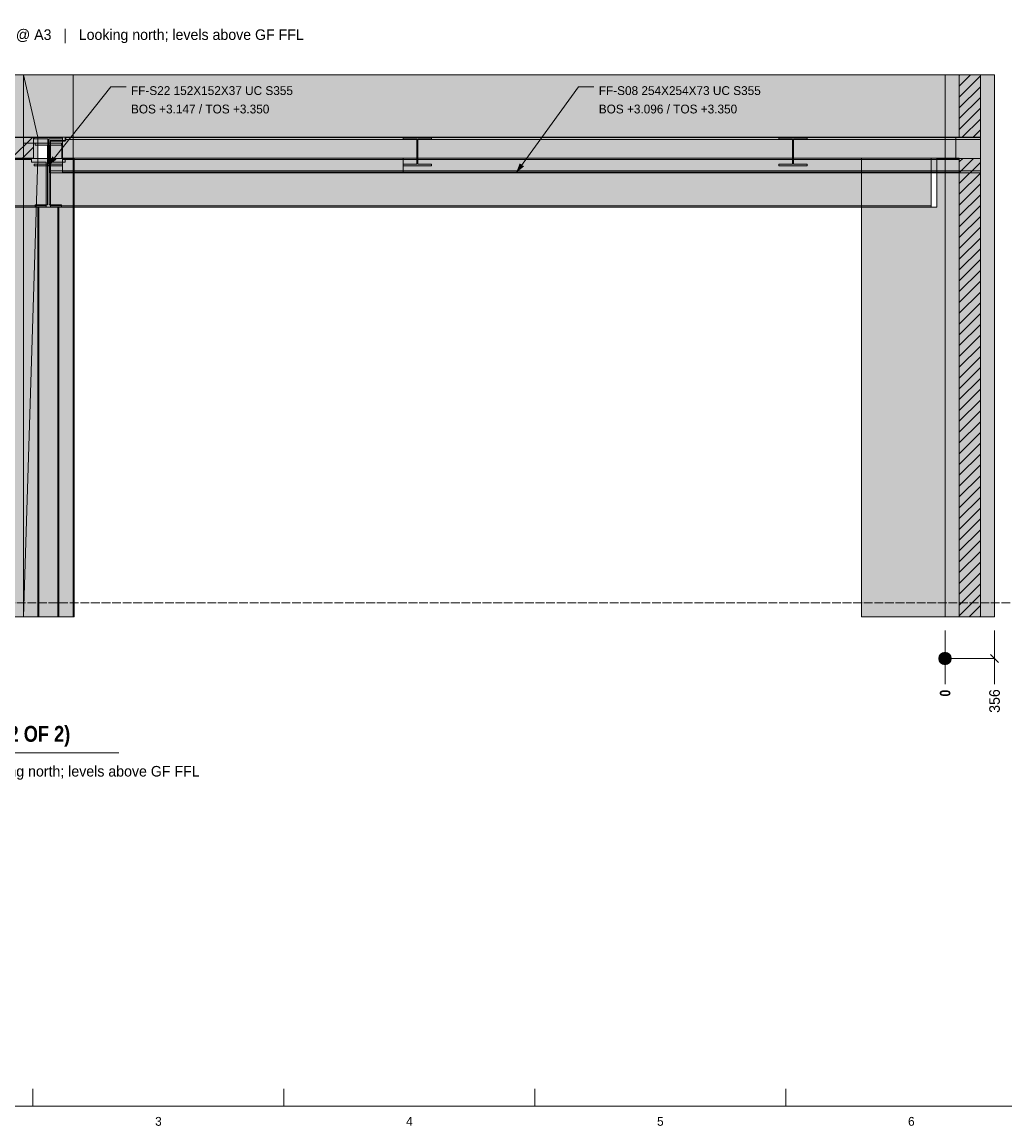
# Model space of a CAD drawing. Header units: millimetres. Extents: x 17 to 413, y 4 to 292.
# Tile 2 of 4: x 91 to 232, y 4 to 163. Entities that reach past the tile are written whole.
import ezdxf
from ezdxf.enums import TextEntityAlignment as Align

# ---------------------------------------------------------------- set-up
doc = ezdxf.new("R2010")
doc.units = ezdxf.units.MM
doc.linetypes.add('DASHED', pattern=[1.524, 1.27, -0.254])
for name, color, linetype in [('FILL-C_BDBDBF', 7, 'Continuous'), ('FILL-EPS', 7, 'Continuous'), ('FILL-INK', 7, 'Continuous'), ('FILL-LIGHT', 7, 'Continuous'), ('FILL-STEEL', 7, 'Continuous'), ('FILL-WHITE', 7, 'Continuous'), ('LINE-CORE', 7, 'Continuous'), ('LINE-INK', 7, 'Continuous'), ('LINE-STEEL-DASH', 7, 'DASHED'), ('LINE-STEEL_GREY', 7, 'Continuous'), ('TEXT-INK', 7, 'Continuous'), ('TEXT-STEEL_GREY', 7, 'Continuous')]:
    doc.layers.add(name, color=color, linetype=linetype)
doc.styles.add('OpenSansCondensed-Bold', font='OpenSansCondensed-Bold.ttf')

msp = doc.modelspace()

# ---------------------------------------------------------------- hatches: boundary and pattern name
at = {"layer": 'FILL-C_BDBDBF', "true_color": 0xbdbdbf}
h = msp.add_hatch(color=256, dxfattribs=at)
h.dxf.hatch_style = 1
h.paths.add_polyline_path([(228.63, 144.83), (228.63, 146.49), (225.85, 146.49), (225.58, 146.49), (225.58, 155.47), (227.41, 155.47), (228.63, 155.47), (228.63, 77.47), (226.81, 77.47), (225.58, 77.47), (225.58, 143.44), (226.33, 143.44), (228.63, 143.44)])
at = {"layer": 'FILL-EPS', "true_color": 0xccffff}
h = msp.add_hatch(color=256, dxfattribs=at)
h.dxf.hatch_style = 1
h.paths.add_polyline_path([(223.55, 150.56), (223.55, 155.47), (225.58, 155.47), (225.58, 146.49), (223.55, 146.49)])
h = msp.add_hatch(color=256, dxfattribs=at)
h.dxf.hatch_style = 1
h.paths.add_polyline_path([(230.66, 119.74), (230.66, 77.47), (228.63, 77.47), (228.63, 155.47), (230.66, 155.47)])
h = msp.add_hatch(color=256, dxfattribs=at)
h.dxf.hatch_style = 1
h.paths.add_polyline_path([(223.55, 113.53), (223.55, 143.44), (225.58, 143.44), (225.58, 77.47), (223.55, 77.47)])
at = {"layer": 'FILL-INK', "true_color": 0x1a1a1f}
h = msp.add_hatch(color=256, dxfattribs=at)
h.dxf.hatch_style = 1
h.paths.add_polyline_path([(94.46, 142.4), (95.04, 143.74), (95.63, 143.27)])
h = msp.add_hatch(color=256, dxfattribs=at)
h.dxf.hatch_style = 1
h.paths.add_polyline_path([(161.8, 141.39), (162.32, 142.74), (162.94, 142.29)])
at = {"layer": 'FILL-LIGHT', "true_color": 0xcccccf}
h = msp.add_hatch(color=256, dxfattribs=at)
h.dxf.hatch_style = 1
h.paths.add_polyline_path([(85.11, 146.47), (92.33, 146.47), (92.33, 143.9), (92.33, 143.47), (91.1, 143.47), (83.88, 143.47), (83.88, 146.03), (83.88, 146.47)])
at = {"layer": 'FILL-STEEL', "true_color": 0x0d2973}
h = msp.add_hatch(color=256, dxfattribs=at)
h.dxf.hatch_style = 1
h.paths.add_polyline_path([(92.43, 142.4), (92.43, 142.44), (92.43, 142.62), (94.1, 142.62), (94.39, 142.62), (94.39, 143.16), (94.39, 146.25), (92.72, 146.25), (92.43, 146.25), (92.43, 146.28), (92.43, 146.47), (95.9, 146.47), (96.5, 146.47), (96.5, 146.44), (96.5, 146.25), (94.82, 146.25), (94.54, 146.25), (94.54, 145.71), (94.54, 142.62), (96.21, 142.62), (96.5, 142.62), (96.5, 142.59), (96.5, 142.4), (93.03, 142.4)])
h = msp.add_hatch(color=256, dxfattribs=at)
h.dxf.hatch_style = 1
h.paths.add_polyline_path([(94.74, 141.67), (94.74, 141.67), (94.74, 145.86), (94.74, 146.01), (94.82, 146.01), (97, 146.01), (97, 146.03), (97, 146.18), (97, 146.18), (97, 146.47), (160.77, 146.47), (228.66, 146.47), (228.66, 146.32), (228.66, 146.18), (228.66, 146.18), (228.66, 141.83), (228.66, 141.67), (228.66, 141.67), (228.66, 141.39), (164.9, 141.39), (97, 141.39), (95.91, 141.39), (94.74, 141.39), (94.74, 141.53)])
at = {"layer": 'FILL-WHITE', "true_color": 0xffffff}
h = msp.add_hatch(color=256, dxfattribs=at)
h.dxf.hatch_style = 1
h.paths.add_polyline_path([(90.91, 155.47), (90.91, 155.47), (90.91, 77.47), (90.91, 77.47), (90.91, 77.47), (90.91, 77.47), (87.76, 77.47), (87.76, 143.48), (76.59, 143.48), (76.59, 155.47)])
h = msp.add_hatch(color=256, dxfattribs=at)
h.dxf.hatch_style = 1
h.paths.add_polyline_path([(90.91, 155.47), (90.91, 155.47), (90.91, 155.47), (90.91, 155.47), (90.91, 146.49), (76.59, 146.49), (76.59, 155.47)])
h = msp.add_hatch(color=256, dxfattribs=at)
h.dxf.hatch_style = 1
h.paths.add_polyline_path([(90.91, 155.47), (92.94, 146.49), (92.94, 143.44), (92.94, 143.44), (92.94, 143.44), (92.94, 143.41), (92.94, 143.41), (90.91, 77.47), (90.91, 155.47), (90.91, 155.5)])
h = msp.add_hatch(color=256, dxfattribs=at)
h.dxf.hatch_style = 1
h.paths.add_polyline_path([(90.91, 155.47), (98.02, 155.47), (98.03, 155.48), (98.03, 155.47), (98.03, 155.47), (98.03, 146.49), (98.02, 146.49), (96.48, 146.49), (96.48, 143.48), (96.4, 143.48), (96.4, 145.66), (92.94, 145.66), (90.91, 145.66)])
h = msp.add_hatch(color=256, dxfattribs=at)
h.dxf.hatch_style = 1
h.paths.add_polyline_path([(98.03, 155.47), (98.03, 155.47), (98.03, 143.48), (96.4, 143.48), (96.4, 145.66), (90.91, 145.66), (90.91, 155.47), (90.91, 155.47)])
h = msp.add_hatch(color=256, dxfattribs=at)
h.dxf.hatch_style = 1
h.paths.add_polyline_path([(98.02, 155.47), (98.02, 146.49), (92.94, 146.49), (92.94, 145.66), (90.91, 145.66), (90.91, 155.47)])
h = msp.add_hatch(color=256, dxfattribs=at)
h.dxf.hatch_style = 1
h.paths.add_polyline_path([(90.91, 155.47), (98.02, 155.47), (98.02, 146.49), (92.94, 146.49), (92.94, 143.44), (98.02, 143.44), (98.02, 77.47), (90.91, 77.47)])
h = msp.add_hatch(color=256, dxfattribs=at)
h.dxf.hatch_style = 1
h.paths.add_polyline_path([(98.02, 155.47), (98.02, 146.49), (92.94, 146.49), (90.91, 155.47), (90.91, 155.47)])
h = msp.add_hatch(color=256, dxfattribs=at)
h.dxf.hatch_style = 1
h.paths.add_polyline_path([(90.91, 155.47), (98.02, 155.47), (98.02, 143.45), (98.02, 143.44), (98.02, 77.47), (98.02, 77.47), (98.02, 77.47), (98.02, 77.46), (98.02, 77.47), (90.91, 77.47), (90.91, 143.44), (98.02, 143.44), (98.02, 146.49), (90.91, 146.49)])
h = msp.add_hatch(color=256, dxfattribs=at)
h.dxf.hatch_style = 1
h.paths.add_polyline_path([(98.02, 155.48), (98.02, 155.47), (98.02, 155.47)])
h = msp.add_hatch(color=256, dxfattribs=at)
h.dxf.hatch_style = 1
h.paths.add_polyline_path([(223.55, 155.47), (223.55, 77.47), (211.52, 77.47), (211.52, 136.44), (222.34, 136.44), (222.34, 143.48), (98.17, 143.48), (98.17, 77.47), (98.17, 77.46), (98.17, 77.47), (98.03, 77.47), (98.03, 136.45), (98.06, 136.45), (98.06, 143.48), (98.03, 143.48), (98.03, 155.47)])
h = msp.add_hatch(color=256, dxfattribs=at)
h.dxf.hatch_style = 1
h.paths.add_polyline_path([(98.03, 155.47), (223.55, 155.47), (223.55, 146.49), (98.03, 146.49)])
h = msp.add_hatch(color=256, dxfattribs=at)
h.dxf.hatch_style = 1
h.paths.add_polyline_path([(106.06, 148.97), (130.88, 148.97), (130.88, 154.36), (106.06, 154.36)])
h = msp.add_hatch(color=256, dxfattribs=at)
h.dxf.hatch_style = 1
h.paths.add_polyline_path([(173.4, 148.97), (198.22, 148.97), (198.22, 154.36), (173.4, 154.36)])
h = msp.add_hatch(color=256, dxfattribs=at)
h.dxf.hatch_style = 1
h.paths.add_polyline_path([(223.55, 146.49), (223.55, 146.49), (223.55, 155.47), (223.55, 155.47), (223.55, 155.48), (223.55, 155.47), (230.66, 155.47), (230.66, 77.47), (223.55, 77.47), (223.55, 77.44), (223.55, 77.44), (223.55, 77.44), (223.55, 77.44), (223.55, 143.44), (223.55, 143.44), (225.11, 143.44), (225.11, 146.49), (223.55, 146.49), (223.55, 146.49)])
h = msp.add_hatch(color=256, dxfattribs=at)
h.dxf.hatch_style = 1
h.paths.add_polyline_path([(230.66, 155.47), (230.66, 77.47), (223.55, 77.47), (223.55, 155.47)])
h = msp.add_hatch(color=256, dxfattribs=at)
h.dxf.hatch_style = 1
h.paths.add_polyline_path([(230.66, 155.47), (230.66, 77.47), (223.55, 77.47), (223.55, 143.44), (228.63, 143.44), (228.63, 146.49), (223.55, 146.49), (223.55, 155.47)])
h = msp.add_hatch(color=256, dxfattribs=at)
h.dxf.hatch_style = 1
h.paths.add_polyline_path([(90.91, 146.49), (90.91, 143.44), (87.76, 143.44), (87.76, 143.48), (76.59, 143.48), (76.59, 146.49)])
h = msp.add_hatch(color=256, dxfattribs=at)
h.dxf.hatch_style = 1
h.paths.add_polyline_path([(90.91, 143.44), (90.91, 143.44), (90.91, 146.49), (92.94, 146.49), (92.94, 146.49), (92.94, 146.49), (92.94, 146.49), (92.94, 143.44), (90.91, 143.44), (90.91, 143.44)])
h = msp.add_hatch(color=256, dxfattribs=at)
h.dxf.hatch_style = 1
h.paths.add_polyline_path([(92.43, 142.62), (94.39, 142.62), (94.39, 146.25), (92.43, 146.25), (92.43, 146.47), (96.5, 146.47), (96.5, 146.25), (94.54, 146.25), (94.54, 142.62), (96.5, 142.62), (96.5, 142.4), (92.43, 142.4)])
h = msp.add_hatch(color=256, dxfattribs=at)
h.dxf.hatch_style = 1
h.paths.add_polyline_path([(94.74, 146.01), (97, 146.01), (97, 146.18), (228.66, 146.18), (228.66, 141.67), (97, 141.67), (94.74, 141.67)])
h = msp.add_hatch(color=256, dxfattribs=at)
h.dxf.hatch_style = 1
h.paths.add_polyline_path([(94.76, 145.91), (96.88, 145.91), (96.88, 146.18), (228.66, 146.18), (228.66, 141.67), (96.88, 141.67), (96.88, 141.67), (94.76, 141.67)])
h = msp.add_hatch(color=256, dxfattribs=at)
h.dxf.hatch_style = 1
h.paths.add_polyline_path([(96.88, 145.91), (96.88, 146.18), (228.66, 146.18), (228.66, 141.67), (96.88, 141.67), (94.76, 141.67), (94.76, 145.91)])
h = msp.add_hatch(color=256, dxfattribs=at)
h.dxf.hatch_style = 1
h.paths.add_polyline_path([(96.48, 143.48), (96.48, 146.49), (98.03, 146.49), (98.03, 146.49), (98.03, 143.48), (96.48, 143.48)])
h = msp.add_hatch(color=256, dxfattribs=at)
h.dxf.hatch_style = 1
h.paths.add_polyline_path([(96.53, 146.47), (96.53, 146.47), (96.53, 146.47), (96.53, 146.47), (96.5, 146.47)])
h = msp.add_hatch(color=256, dxfattribs=at)
h.dxf.hatch_style = 1
h.paths.add_polyline_path([(96.88, 146.18), (96.88, 146.47), (228.66, 146.47), (228.66, 146.47), (228.66, 146.47), (228.66, 146.47), (228.66, 146.18), (96.88, 146.18), (96.88, 146.18), (96.88, 146.18)])
h = msp.add_hatch(color=256, dxfattribs=at)
h.dxf.hatch_style = 1
h.paths.add_polyline_path([(228.66, 146.47), (228.66, 146.18), (228.66, 146.18), (96.88, 146.18), (96.88, 146.47), (96.88, 146.47)])
h = msp.add_hatch(color=256, dxfattribs=at)
h.dxf.hatch_style = 1
h.paths.add_polyline_path([(97, 146.18), (97, 146.47), (228.66, 146.47), (228.66, 146.47), (228.66, 146.47), (228.66, 146.47), (228.66, 146.18), (97, 146.18), (97, 146.18), (97, 146.18)])
h = msp.add_hatch(color=256, dxfattribs=at)
h.dxf.hatch_style = 1
h.paths.add_polyline_path([(98.06, 143.48), (98.03, 143.48), (98.03, 146.49), (98.03, 146.49), (223.55, 146.49), (223.55, 146.49), (223.56, 146.5), (223.58, 146.5), (223.58, 146.5), (223.58, 146.5), (223.58, 146.49), (223.55, 146.49), (223.55, 143.44), (222.34, 143.44), (222.34, 143.48), (98.17, 143.48), (98.17, 143.44), (98.06, 143.44)])
h = msp.add_hatch(color=256, dxfattribs=at)
h.dxf.hatch_style = 1
h.paths.add_polyline_path([(145.52, 146.47), (145.52, 146.47), (145.54, 146.47), (145.55, 146.47), (149.62, 146.47), (149.62, 146.25), (147.66, 146.25), (147.66, 145.95), (147.66, 145.95), (147.66, 142.62), (149.62, 142.62), (149.62, 142.4), (145.55, 142.4), (145.55, 142.62), (147.51, 142.62), (147.51, 146.25), (145.55, 146.25), (145.55, 146.47), (145.52, 146.47)])
h = msp.add_hatch(color=256, dxfattribs=at)
h.dxf.hatch_style = 1
h.paths.add_polyline_path([(145.55, 142.62), (147.51, 142.62), (147.51, 145.95), (147.51, 146.25), (145.55, 146.25), (145.55, 146.47), (149.62, 146.47), (149.62, 146.25), (147.66, 146.25), (147.66, 142.62), (149.62, 142.62), (149.62, 142.4), (145.55, 142.4)])
h = msp.add_hatch(color=256, dxfattribs=at)
h.dxf.hatch_style = 1
h.paths.add_polyline_path([(149.65, 146.47), (149.65, 146.47), (149.65, 146.47), (149.65, 146.47), (149.62, 146.47)])
h = msp.add_hatch(color=256, dxfattribs=at)
h.dxf.hatch_style = 1
h.paths.add_polyline_path([(199.58, 146.47), (199.58, 146.47), (199.6, 146.47), (199.61, 146.47), (203.68, 146.47), (203.68, 146.25), (201.72, 146.25), (201.72, 145.95), (201.72, 145.95), (201.72, 142.62), (203.68, 142.62), (203.68, 142.4), (199.61, 142.4), (199.61, 142.62), (201.57, 142.62), (201.57, 146.25), (199.61, 146.25), (199.61, 146.47), (199.58, 146.47)])
h = msp.add_hatch(color=256, dxfattribs=at)
h.dxf.hatch_style = 1
h.paths.add_polyline_path([(199.61, 142.62), (201.57, 142.62), (201.57, 145.95), (201.57, 146.25), (199.61, 146.25), (199.61, 146.47), (203.68, 146.47), (203.68, 146.25), (201.72, 146.25), (201.72, 142.62), (203.68, 142.62), (203.68, 142.4), (199.61, 142.4)])
h = msp.add_hatch(color=256, dxfattribs=at)
h.dxf.hatch_style = 1
h.paths.add_polyline_path([(203.71, 146.47), (203.71, 146.47), (203.71, 146.47), (203.71, 146.47), (203.68, 146.47)])
h = msp.add_hatch(color=256, dxfattribs=at)
h.dxf.hatch_style = 1
h.paths.add_polyline_path([(223.55, 146.49), (225.11, 146.49), (225.11, 143.44), (223.55, 143.44)])
h = msp.add_hatch(color=256, dxfattribs=at)
h.dxf.hatch_style = 1
h.paths.add_polyline_path([(92.94, 145.66), (92.94, 143.44), (98.02, 143.44), (98.02, 77.47), (90.91, 77.47), (90.91, 145.66)])
h = msp.add_hatch(color=256, dxfattribs=at)
h.dxf.hatch_style = 1
h.paths.add_polyline_path([(92.52, 145.65), (92.52, 145.65), (92.55, 145.65), (92.52, 145.65)])
h = msp.add_hatch(color=256, dxfattribs=at)
h.dxf.hatch_style = 1
h.paths.add_polyline_path([(92.55, 136.77), (94.36, 136.77), (94.36, 145.33), (92.55, 145.33), (92.55, 145.65), (96.38, 145.65), (96.38, 145.65), (96.38, 145.65), (96.38, 145.65), (96.38, 145.33), (94.56, 145.33), (94.56, 136.77), (96.38, 136.77), (96.38, 136.45), (92.55, 136.45)])
h = msp.add_hatch(color=256, dxfattribs=at)
h.dxf.hatch_style = 1
h.paths.add_polyline_path([(92.55, 145.65), (92.55, 145.65), (96.38, 145.65), (96.38, 145.33), (94.56, 145.33), (94.56, 136.77), (96.38, 136.77), (96.38, 136.45), (92.55, 136.45), (92.55, 136.77), (94.36, 136.77), (94.36, 145.33), (92.55, 145.33), (92.55, 145.65), (92.55, 145.65)])
h = msp.add_hatch(color=256, dxfattribs=at)
h.dxf.hatch_style = 1
h.paths.add_polyline_path([(96.41, 145.65), (96.41, 145.65), (96.41, 145.65), (96.38, 145.65)])
h = msp.add_hatch(color=256, dxfattribs=at)
h.dxf.hatch_style = 1
h.paths.add_polyline_path([(145.55, 142.62), (147.51, 142.62), (147.51, 145.95), (147.66, 145.95), (147.66, 145.95), (147.66, 142.62), (149.62, 142.62), (149.62, 142.4), (145.55, 142.4)])
h = msp.add_hatch(color=256, dxfattribs=at)
h.dxf.hatch_style = 1
h.paths.add_polyline_path([(147.51, 142.62), (147.51, 145.95), (147.51, 145.95), (147.66, 145.95), (147.66, 142.62), (149.62, 142.62), (149.62, 142.4), (145.55, 142.4), (145.55, 142.62)])
h = msp.add_hatch(color=256, dxfattribs=at)
h.dxf.hatch_style = 1
h.paths.add_polyline_path([(199.61, 142.62), (201.57, 142.62), (201.57, 145.95), (201.72, 145.95), (201.72, 145.95), (201.72, 142.62), (203.68, 142.62), (203.68, 142.4), (199.61, 142.4)])
h = msp.add_hatch(color=256, dxfattribs=at)
h.dxf.hatch_style = 1
h.paths.add_polyline_path([(201.57, 142.62), (201.57, 145.95), (201.57, 145.95), (201.72, 145.95), (201.72, 142.62), (203.68, 142.62), (203.68, 142.4), (199.61, 142.4), (199.61, 142.62)])
h = msp.add_hatch(color=256, dxfattribs=at)
h.dxf.hatch_style = 1
h.paths.add_polyline_path([(92.04, 143.47), (92.04, 143.47), (92.04, 143.27), (76.59, 143.27), (76.59, 143.47)])
h = msp.add_hatch(color=256, dxfattribs=at)
h.dxf.hatch_style = 1
h.paths.add_polyline_path([(92.04, 143.47), (92.04, 143.27), (76.59, 143.27), (76.59, 143.47)])
h = msp.add_hatch(color=256, dxfattribs=at)
h.dxf.hatch_style = 1
h.paths.add_polyline_path([(92.04, 143.27), (92.04, 142.91), (94.16, 142.91), (94.16, 142.91), (94.16, 136.63), (92.04, 136.63), (76.59, 136.63), (76.59, 143.27)])
h = msp.add_hatch(color=256, dxfattribs=at)
h.dxf.hatch_style = 1
h.paths.add_polyline_path([(92.04, 143.27), (92.04, 142.91), (94.16, 142.91), (94.16, 136.63), (94.16, 136.63), (92.04, 136.63), (76.59, 136.63), (76.59, 143.27)])
h = msp.add_hatch(color=256, dxfattribs=at)
h.dxf.hatch_style = 1
h.paths.add_polyline_path([(87.76, 77.47), (87.76, 143.44), (90.91, 143.44), (90.91, 143.44), (90.91, 77.47), (87.76, 77.47)])
h = msp.add_hatch(color=256, dxfattribs=at)
h.dxf.hatch_style = 1
h.paths.add_polyline_path([(92.94, 143.44), (92.94, 143.44), (98.02, 143.44), (98.02, 77.47), (98.02, 77.47), (98.02, 77.47), (90.91, 77.47), (92.94, 143.44), (92.94, 143.44)])
h = msp.add_hatch(color=256, dxfattribs=at)
h.dxf.hatch_style = 1
h.paths.add_polyline_path([(94.76, 136.63), (94.76, 142.91), (96.88, 142.91), (96.88, 143.27), (221.54, 143.27), (221.54, 136.63), (96.88, 136.63), (94.76, 136.63)])
h = msp.add_hatch(color=256, dxfattribs=at)
h.dxf.hatch_style = 1
h.paths.add_polyline_path([(96.88, 142.91), (96.88, 143.27), (221.54, 143.27), (221.54, 136.63), (96.88, 136.63), (94.76, 136.63), (94.76, 142.91), (94.76, 142.91)])
h = msp.add_hatch(color=256, dxfattribs=at)
h.dxf.hatch_style = 1
h.paths.add_polyline_path([(96.5, 143.47), (145.54, 143.47), (145.54, 143.27), (96.5, 143.27)])
h = msp.add_hatch(color=256, dxfattribs=at)
h.dxf.hatch_style = 1
h.paths.add_polyline_path([(145.54, 143.47), (145.54, 141.47), (96.5, 141.47), (96.5, 143.47)])
h = msp.add_hatch(color=256, dxfattribs=at)
h.dxf.hatch_style = 1
h.paths.add_polyline_path([(96.5, 141.47), (96.5, 143.27), (145.54, 143.27), (145.54, 143.27), (145.54, 143.27), (145.54, 141.47), (96.5, 141.47), (96.5, 141.47)])
h = msp.add_hatch(color=256, dxfattribs=at)
h.dxf.hatch_style = 1
h.paths.add_polyline_path([(96.88, 143.27), (96.88, 143.47), (221.54, 143.47), (221.54, 143.47), (221.54, 143.47), (221.54, 143.47), (221.54, 143.27), (96.88, 143.27), (96.88, 143.27), (96.88, 143.27)])
h = msp.add_hatch(color=256, dxfattribs=at)
h.dxf.hatch_style = 1
h.paths.add_polyline_path([(221.54, 143.47), (221.54, 143.27), (221.54, 143.27), (96.88, 143.27), (96.88, 143.47), (96.88, 143.47)])
h = msp.add_hatch(color=256, dxfattribs=at)
h.dxf.hatch_style = 1
h.paths.add_polyline_path([(98.03, 77.46), (98.03, 77.47), (98.03, 136.45), (98.06, 136.45), (98.06, 143.44), (98.17, 143.44), (98.17, 143.47), (98.17, 143.44), (98.17, 143.44), (98.17, 77.47), (98.03, 77.47), (98.03, 77.46)])
h = msp.add_hatch(color=256, dxfattribs=at)
h.dxf.hatch_style = 1
h.paths.add_polyline_path([(98.1, 143.47), (225.58, 143.47), (225.58, 143.47), (225.58, 143.27), (98.1, 143.27), (98.1, 143.27)])
h = msp.add_hatch(color=256, dxfattribs=at)
h.dxf.hatch_style = 1
h.paths.add_polyline_path([(225.58, 143.47), (225.58, 141.47), (98.1, 141.47), (98.1, 143.47)])
h = msp.add_hatch(color=256, dxfattribs=at)
h.dxf.hatch_style = 1
h.paths.add_polyline_path([(145.54, 143.47), (145.54, 141.47), (98.1, 141.47), (98.1, 143.47)])
h = msp.add_hatch(color=256, dxfattribs=at)
h.dxf.hatch_style = 1
h.paths.add_polyline_path([(98.1, 143.47), (145.54, 143.47), (145.54, 143.27), (98.1, 143.27)])
h = msp.add_hatch(color=256, dxfattribs=at)
h.dxf.hatch_style = 1
h.paths.add_polyline_path([(98.1, 143.27), (225.58, 143.27), (225.58, 141.47), (98.1, 141.47)])
h = msp.add_hatch(color=256, dxfattribs=at)
h.dxf.hatch_style = 1
h.paths.add_polyline_path([(98.1, 143.27), (145.54, 143.27), (145.54, 143.27), (145.54, 141.47), (98.1, 141.47), (98.1, 141.47)])
h = msp.add_hatch(color=256, dxfattribs=at)
h.dxf.hatch_style = 1
h.paths.add_polyline_path([(211.52, 143.44), (211.52, 143.44), (211.52, 143.44), (211.52, 143.44), (211.53, 143.44), (211.53, 136.44), (222.35, 136.44), (222.35, 143.44), (223.55, 143.44), (223.55, 77.47), (223.55, 77.47), (211.52, 77.47)])
h = msp.add_hatch(color=256, dxfattribs=at)
h.dxf.hatch_style = 1
h.paths.add_polyline_path([(94.74, 141.67), (97, 141.67), (228.66, 141.67), (228.66, 141.67), (228.66, 141.67), (228.66, 141.67), (228.66, 141.39), (97, 141.39), (97, 141.39), (94.74, 141.39)])
h = msp.add_hatch(color=256, dxfattribs=at)
h.dxf.hatch_style = 1
h.paths.add_polyline_path([(94.76, 141.67), (96.88, 141.67), (228.66, 141.67), (228.66, 141.67), (228.66, 141.67), (228.66, 141.67), (228.66, 141.39), (96.88, 141.39), (96.88, 141.39), (94.76, 141.39)])
h = msp.add_hatch(color=256, dxfattribs=at)
h.dxf.hatch_style = 1
h.paths.add_polyline_path([(228.66, 141.67), (228.66, 141.39), (228.66, 141.39), (96.88, 141.39), (94.76, 141.39), (94.76, 141.67)])
h = msp.add_hatch(color=256, dxfattribs=at)
h.dxf.hatch_style = 1
h.paths.add_polyline_path([(92.04, 136.63), (92.04, 136.63), (94.16, 136.63), (94.16, 136.44), (92.04, 136.44), (76.59, 136.44), (76.59, 136.63)])
h = msp.add_hatch(color=256, dxfattribs=at)
h.dxf.hatch_style = 1
h.paths.add_polyline_path([(92.04, 136.63), (94.16, 136.63), (94.16, 136.44), (92.04, 136.44), (92.04, 136.44), (76.59, 136.44), (76.59, 136.63)])
h = msp.add_hatch(color=256, dxfattribs=at)
h.dxf.hatch_style = 1
h.paths.add_polyline_path([(90.91, 136.45), (98.02, 136.45), (98.03, 136.48), (98.03, 136.48), (98.03, 77.47), (98.02, 77.47), (90.91, 77.47)])
h = msp.add_hatch(color=256, dxfattribs=at)
h.dxf.hatch_style = 1
h.paths.add_polyline_path([(98.03, 136.45), (98.03, 77.47), (98.03, 77.47), (90.91, 77.47), (90.91, 136.45), (90.91, 136.45)])
h = msp.add_hatch(color=256, dxfattribs=at)
h.dxf.hatch_style = 1
h.paths.add_polyline_path([(98.02, 136.45), (98.02, 77.47), (90.91, 77.47), (90.91, 136.45)])
h = msp.add_hatch(color=256, dxfattribs=at)
h.dxf.hatch_style = 1
h.paths.add_polyline_path([(90.91, 136.45), (98.02, 136.45), (98.02, 77.47), (90.91, 77.47)])
h = msp.add_hatch(color=256, dxfattribs=at)
h.dxf.hatch_style = 1
h.paths.add_polyline_path([(93.08, 136.45), (93.08, 77.47), (92.94, 77.47), (92.94, 136.45)])
h = msp.add_hatch(color=256, dxfattribs=at)
h.dxf.hatch_style = 1
h.paths.add_polyline_path([(92.94, 136.45), (93.08, 136.45), (93.08, 77.47), (92.94, 77.47)])
h = msp.add_hatch(color=256, dxfattribs=at)
h.dxf.hatch_style = 1
h.paths.add_polyline_path([(93.08, 136.45), (93.08, 77.47), (92.94, 77.47), (92.94, 136.45)])
h = msp.add_hatch(color=256, dxfattribs=at)
h.dxf.hatch_style = 1
h.paths.add_polyline_path([(92.94, 136.45), (93.08, 136.45), (93.08, 77.47), (92.94, 77.47)])
h = msp.add_hatch(color=256, dxfattribs=at)
h.dxf.hatch_style = 1
h.paths.add_polyline_path([(93.08, 136.45), (93.08, 136.45), (95.85, 136.45), (95.85, 77.47), (95.85, 77.47), (95.85, 77.47), (95.85, 77.47), (93.08, 77.47), (93.08, 136.45), (93.08, 136.45)])
h = msp.add_hatch(color=256, dxfattribs=at)
h.dxf.hatch_style = 1
h.paths.add_polyline_path([(93.08, 77.47), (93.08, 77.47), (93.08, 136.45), (95.85, 136.45), (95.85, 136.45), (95.85, 136.45), (95.85, 136.45), (95.85, 77.47), (93.08, 77.47), (93.08, 77.47)])
h = msp.add_hatch(color=256, dxfattribs=at)
h.dxf.hatch_style = 1
h.paths.add_polyline_path([(93.08, 136.45), (93.08, 136.45), (95.85, 136.45), (95.85, 77.47), (95.85, 77.47), (95.85, 77.47), (95.85, 77.47), (93.08, 77.47), (93.08, 136.45), (93.08, 136.45)])
h = msp.add_hatch(color=256, dxfattribs=at)
h.dxf.hatch_style = 1
h.paths.add_polyline_path([(93.08, 77.47), (93.08, 77.47), (93.08, 136.45), (95.85, 136.45), (95.85, 136.45), (95.85, 136.45), (95.85, 136.45), (95.85, 77.47), (93.08, 77.47), (93.08, 77.47)])
h = msp.add_hatch(color=256, dxfattribs=at)
h.dxf.hatch_style = 1
h.paths.add_polyline_path([(94.76, 136.63), (96.88, 136.63), (221.54, 136.63), (221.54, 136.63), (221.54, 136.63), (221.54, 136.63), (221.54, 136.44), (96.88, 136.44), (96.88, 136.44), (94.76, 136.44)])
h = msp.add_hatch(color=256, dxfattribs=at)
h.dxf.hatch_style = 1
h.paths.add_polyline_path([(94.76, 136.63), (221.54, 136.63), (221.54, 136.44), (221.54, 136.44), (96.88, 136.44), (94.76, 136.44)])
h = msp.add_hatch(color=256, dxfattribs=at)
h.dxf.hatch_style = 1
h.paths.add_polyline_path([(95.99, 136.45), (95.99, 77.47), (95.85, 77.47), (95.85, 136.45)])
h = msp.add_hatch(color=256, dxfattribs=at)
h.dxf.hatch_style = 1
h.paths.add_polyline_path([(95.85, 136.45), (95.99, 136.45), (95.99, 77.47), (95.85, 77.47)])
h = msp.add_hatch(color=256, dxfattribs=at)
h.dxf.hatch_style = 1
h.paths.add_polyline_path([(95.99, 136.45), (95.99, 77.47), (95.85, 77.47), (95.85, 136.45)])
h = msp.add_hatch(color=256, dxfattribs=at)
h.dxf.hatch_style = 1
h.paths.add_polyline_path([(95.85, 136.45), (95.99, 136.45), (95.99, 77.47), (95.85, 77.47)])
h = msp.add_hatch(color=256, dxfattribs=at)
h.dxf.hatch_style = 1
h.paths.add_polyline_path([(211.52, 77.47), (211.52, 77.47), (211.52, 77.46)])
h = msp.add_hatch(color=256, dxfattribs=at)
h.dxf.hatch_style = 1
h.paths.add_polyline_path([(224.44, 71.47), (224.41, 71.7), (224.32, 71.92), (224.18, 72.1), (223.99, 72.25), (223.78, 72.34), (223.54, 72.37), (223.31, 72.34), (223.09, 72.25), (222.91, 72.1), (222.76, 71.92), (222.67, 71.7), (222.64, 71.47), (222.67, 71.24), (222.76, 71.02), (222.91, 70.83), (223.09, 70.69), (223.31, 70.6), (223.54, 70.57), (223.78, 70.6), (223.99, 70.69), (224.18, 70.83), (224.32, 71.02), (224.41, 71.24)])

# ---------------------------------------------------------------- linework, layer by layer
at = {"layer": 'LINE-CORE', "lineweight": 5}
for points in [[(90.91, 155.47), (90.91, 155.47), (90.91, 77.47), (90.91, 77.47), (90.91, 77.47), (90.91, 77.47), (87.76, 77.47), (87.76, 143.48), (76.59, 143.48), (76.59, 155.47)], [(90.91, 155.47), (90.91, 155.47), (90.91, 155.47), (90.91, 155.47), (90.91, 146.49), (76.59, 146.49), (76.59, 155.47)], [(90.91, 155.47), (92.94, 146.49), (92.94, 143.44), (92.94, 143.44), (92.94, 143.44), (92.94, 143.41), (92.94, 143.41), (90.91, 77.47), (90.91, 155.47), (90.91, 155.5)], [(90.91, 155.47), (98.02, 155.47), (98.03, 155.48), (98.03, 155.47), (98.03, 155.47), (98.03, 146.49), (98.02, 146.49), (96.48, 146.49), (96.48, 143.48), (96.4, 143.48), (96.4, 145.66), (92.94, 145.66), (90.91, 145.66)], [(98.03, 155.47), (98.03, 155.47), (98.03, 143.48), (96.4, 143.48), (96.4, 145.66), (90.91, 145.66), (90.91, 155.47), (90.91, 155.47)], [(98.02, 155.47), (98.02, 146.49), (92.94, 146.49), (92.94, 145.66), (90.91, 145.66), (90.91, 155.47)], [(90.91, 155.47), (98.02, 155.47), (98.02, 146.49), (92.94, 146.49), (92.94, 143.44), (98.02, 143.44), (98.02, 77.47), (90.91, 77.47)], [(98.02, 155.47), (98.02, 146.49), (92.94, 146.49), (90.91, 155.47), (90.91, 155.47)], [(90.91, 155.47), (98.02, 155.47), (98.02, 143.45), (98.02, 143.44), (98.02, 77.47), (98.02, 77.47), (98.02, 77.47), (98.02, 77.46), (98.02, 77.47), (90.91, 77.47), (90.91, 143.44), (98.02, 143.44), (98.02, 146.49), (90.91, 146.49)], [(98.02, 155.48), (98.02, 155.47), (98.02, 155.47)], [(223.55, 155.47), (223.55, 77.47), (211.52, 77.47), (211.52, 136.44), (222.34, 136.44), (222.34, 143.48), (98.17, 143.48), (98.17, 77.47), (98.17, 77.46), (98.17, 77.47), (98.03, 77.47), (98.03, 136.45), (98.06, 136.45), (98.06, 143.48), (98.03, 143.48), (98.03, 155.47)], [(98.03, 155.47), (223.55, 155.47), (223.55, 146.49), (98.03, 146.49)], [(223.55, 146.49), (223.55, 146.49), (223.55, 155.47), (223.55, 155.47), (223.55, 155.48), (223.55, 155.47), (230.66, 155.47), (230.66, 77.47), (223.55, 77.47), (223.55, 77.44), (223.55, 77.44), (223.55, 77.44), (223.55, 77.44), (223.55, 143.44), (223.55, 143.44), (225.11, 143.44), (225.11, 146.49), (223.55, 146.49), (223.55, 146.49)], [(230.66, 155.47), (230.66, 77.47), (223.55, 77.47), (223.55, 155.47)], [(230.66, 155.47), (230.66, 77.47), (223.55, 77.47), (223.55, 143.44), (228.63, 143.44), (228.63, 146.49), (223.55, 146.49), (223.55, 155.47)], [(90.91, 146.49), (90.91, 143.44), (87.76, 143.44), (87.76, 143.48), (76.59, 143.48), (76.59, 146.49)], [(90.91, 143.44), (90.91, 143.44), (90.91, 146.49), (92.94, 146.49), (92.94, 146.49), (92.94, 146.49), (92.94, 146.49), (92.94, 143.44), (90.91, 143.44), (90.91, 143.44)], [(92.43, 142.62), (94.39, 142.62), (94.39, 146.25), (92.43, 146.25), (92.43, 146.47), (96.5, 146.47), (96.5, 146.25), (94.54, 146.25), (94.54, 142.62), (96.5, 142.62), (96.5, 142.4), (92.43, 142.4)], [(94.74, 146.01), (97, 146.01), (97, 146.18), (228.66, 146.18), (228.66, 141.67), (97, 141.67), (94.74, 141.67)], [(94.76, 145.91), (96.88, 145.91), (96.88, 146.18), (228.66, 146.18), (228.66, 141.67), (96.88, 141.67), (96.88, 141.67), (94.76, 141.67)], [(96.88, 145.91), (96.88, 146.18), (228.66, 146.18), (228.66, 141.67), (96.88, 141.67), (94.76, 141.67), (94.76, 145.91)], [(96.48, 143.48), (96.48, 146.49), (98.03, 146.49), (98.03, 146.49), (98.03, 143.48), (96.48, 143.48)], [(96.53, 146.47), (96.53, 146.47), (96.53, 146.47), (96.53, 146.47), (96.5, 146.47)], [(96.88, 146.18), (96.88, 146.47), (228.66, 146.47), (228.66, 146.47), (228.66, 146.47), (228.66, 146.47), (228.66, 146.18), (96.88, 146.18), (96.88, 146.18), (96.88, 146.18)], [(228.66, 146.47), (228.66, 146.18), (228.66, 146.18), (96.88, 146.18), (96.88, 146.47), (96.88, 146.47)], [(97, 146.18), (97, 146.47), (228.66, 146.47), (228.66, 146.47), (228.66, 146.47), (228.66, 146.47), (228.66, 146.18), (97, 146.18), (97, 146.18), (97, 146.18)], [(98.06, 143.48), (98.03, 143.48), (98.03, 146.49), (98.03, 146.49), (223.55, 146.49), (223.55, 146.49), (223.56, 146.5), (223.58, 146.5), (223.58, 146.5), (223.58, 146.5), (223.58, 146.49), (223.55, 146.49), (223.55, 143.44), (222.34, 143.44), (222.34, 143.48), (98.17, 143.48), (98.17, 143.44), (98.06, 143.44)], [(145.52, 146.47), (145.52, 146.47), (145.54, 146.47), (145.55, 146.47), (149.62, 146.47), (149.62, 146.25), (147.66, 146.25), (147.66, 145.95), (147.66, 145.95), (147.66, 142.62), (149.62, 142.62), (149.62, 142.4), (145.55, 142.4), (145.55, 142.62), (147.51, 142.62), (147.51, 146.25), (145.55, 146.25), (145.55, 146.47), (145.52, 146.47)], [(145.55, 142.62), (147.51, 142.62), (147.51, 145.95), (147.51, 146.25), (145.55, 146.25), (145.55, 146.47), (149.62, 146.47), (149.62, 146.25), (147.66, 146.25), (147.66, 142.62), (149.62, 142.62), (149.62, 142.4), (145.55, 142.4)], [(149.65, 146.47), (149.65, 146.47), (149.65, 146.47), (149.65, 146.47), (149.62, 146.47)], [(199.58, 146.47), (199.58, 146.47), (199.6, 146.47), (199.61, 146.47), (203.68, 146.47), (203.68, 146.25), (201.72, 146.25), (201.72, 145.95), (201.72, 145.95), (201.72, 142.62), (203.68, 142.62), (203.68, 142.4), (199.61, 142.4), (199.61, 142.62), (201.57, 142.62), (201.57, 146.25), (199.61, 146.25), (199.61, 146.47), (199.58, 146.47)], [(199.61, 142.62), (201.57, 142.62), (201.57, 145.95), (201.57, 146.25), (199.61, 146.25), (199.61, 146.47), (203.68, 146.47), (203.68, 146.25), (201.72, 146.25), (201.72, 142.62), (203.68, 142.62), (203.68, 142.4), (199.61, 142.4)], [(203.71, 146.47), (203.71, 146.47), (203.71, 146.47), (203.71, 146.47), (203.68, 146.47)], [(223.55, 146.49), (225.11, 146.49), (225.11, 143.44), (223.55, 143.44)], [(92.94, 145.66), (92.94, 143.44), (98.02, 143.44), (98.02, 77.47), (90.91, 77.47), (90.91, 145.66)], [(92.52, 145.65), (92.52, 145.65), (92.55, 145.65), (92.52, 145.65)], [(92.55, 136.77), (94.36, 136.77), (94.36, 145.33), (92.55, 145.33), (92.55, 145.65), (96.38, 145.65), (96.38, 145.65), (96.38, 145.65), (96.38, 145.65), (96.38, 145.33), (94.56, 145.33), (94.56, 136.77), (96.38, 136.77), (96.38, 136.45), (92.55, 136.45)], [(92.55, 145.65), (92.55, 145.65), (96.38, 145.65), (96.38, 145.33), (94.56, 145.33), (94.56, 136.77), (96.38, 136.77), (96.38, 136.45), (92.55, 136.45), (92.55, 136.77), (94.36, 136.77), (94.36, 145.33), (92.55, 145.33), (92.55, 145.65), (92.55, 145.65)], [(96.41, 145.65), (96.41, 145.65), (96.41, 145.65), (96.38, 145.65)], [(145.55, 142.62), (147.51, 142.62), (147.51, 145.95), (147.66, 145.95), (147.66, 145.95), (147.66, 142.62), (149.62, 142.62), (149.62, 142.4), (145.55, 142.4)], [(147.51, 142.62), (147.51, 145.95), (147.51, 145.95), (147.66, 145.95), (147.66, 142.62), (149.62, 142.62), (149.62, 142.4), (145.55, 142.4), (145.55, 142.62)], [(199.61, 142.62), (201.57, 142.62), (201.57, 145.95), (201.72, 145.95), (201.72, 145.95), (201.72, 142.62), (203.68, 142.62), (203.68, 142.4), (199.61, 142.4)], [(201.57, 142.62), (201.57, 145.95), (201.57, 145.95), (201.72, 145.95), (201.72, 142.62), (203.68, 142.62), (203.68, 142.4), (199.61, 142.4), (199.61, 142.62)], [(92.04, 143.47), (92.04, 143.47), (92.04, 143.27), (76.59, 143.27), (76.59, 143.47)], [(92.04, 143.47), (92.04, 143.27), (76.59, 143.27), (76.59, 143.47)], [(92.04, 143.27), (92.04, 142.91), (94.16, 142.91), (94.16, 142.91), (94.16, 136.63), (92.04, 136.63), (76.59, 136.63), (76.59, 143.27)], [(92.04, 143.27), (92.04, 142.91), (94.16, 142.91), (94.16, 136.63), (94.16, 136.63), (92.04, 136.63), (76.59, 136.63), (76.59, 143.27)], [(87.76, 77.47), (87.76, 143.44), (90.91, 143.44), (90.91, 143.44), (90.91, 77.47), (87.76, 77.47)], [(92.94, 143.44), (92.94, 143.44), (98.02, 143.44), (98.02, 77.47), (98.02, 77.47), (98.02, 77.47), (90.91, 77.47), (92.94, 143.44), (92.94, 143.44)], [(94.76, 136.63), (94.76, 142.91), (96.88, 142.91), (96.88, 143.27), (221.54, 143.27), (221.54, 136.63), (96.88, 136.63), (94.76, 136.63)], [(96.88, 142.91), (96.88, 143.27), (221.54, 143.27), (221.54, 136.63), (96.88, 136.63), (94.76, 136.63), (94.76, 142.91), (94.76, 142.91)], [(96.5, 143.47), (145.54, 143.47), (145.54, 143.27), (96.5, 143.27)], [(145.54, 143.47), (145.54, 141.47), (96.5, 141.47), (96.5, 143.47)], [(96.5, 141.47), (96.5, 143.27), (145.54, 143.27), (145.54, 143.27), (145.54, 143.27), (145.54, 141.47), (96.5, 141.47), (96.5, 141.47)], [(96.88, 143.27), (96.88, 143.47), (221.54, 143.47), (221.54, 143.47), (221.54, 143.47), (221.54, 143.47), (221.54, 143.27), (96.88, 143.27), (96.88, 143.27), (96.88, 143.27)], [(221.54, 143.47), (221.54, 143.27), (221.54, 143.27), (96.88, 143.27), (96.88, 143.47), (96.88, 143.47)], [(98.03, 77.46), (98.03, 77.47), (98.03, 136.45), (98.06, 136.45), (98.06, 143.44), (98.17, 143.44), (98.17, 143.47), (98.17, 143.44), (98.17, 143.44), (98.17, 77.47), (98.03, 77.47), (98.03, 77.46)], [(98.1, 143.47), (225.58, 143.47), (225.58, 143.47), (225.58, 143.27), (98.1, 143.27), (98.1, 143.27)], [(225.58, 143.47), (225.58, 141.47), (98.1, 141.47), (98.1, 143.47)], [(145.54, 143.47), (145.54, 141.47), (98.1, 141.47), (98.1, 143.47)], [(98.1, 143.47), (145.54, 143.47), (145.54, 143.27), (98.1, 143.27)], [(98.1, 143.27), (225.58, 143.27), (225.58, 141.47), (98.1, 141.47)], [(98.1, 143.27), (145.54, 143.27), (145.54, 143.27), (145.54, 141.47), (98.1, 141.47), (98.1, 141.47)], [(211.52, 143.44), (211.52, 143.44), (211.52, 143.44), (211.52, 143.44), (211.53, 143.44), (211.53, 136.44), (222.35, 136.44), (222.35, 143.44), (223.55, 143.44), (223.55, 77.47), (223.55, 77.47), (211.52, 77.47)], [(94.74, 141.67), (97, 141.67), (228.66, 141.67), (228.66, 141.67), (228.66, 141.67), (228.66, 141.67), (228.66, 141.39), (97, 141.39), (97, 141.39), (94.74, 141.39)], [(94.76, 141.67), (96.88, 141.67), (228.66, 141.67), (228.66, 141.67), (228.66, 141.67), (228.66, 141.67), (228.66, 141.39), (96.88, 141.39), (96.88, 141.39), (94.76, 141.39)], [(228.66, 141.67), (228.66, 141.39), (228.66, 141.39), (96.88, 141.39), (94.76, 141.39), (94.76, 141.67)], [(92.04, 136.63), (92.04, 136.63), (94.16, 136.63), (94.16, 136.44), (92.04, 136.44), (76.59, 136.44), (76.59, 136.63)], [(92.04, 136.63), (94.16, 136.63), (94.16, 136.44), (92.04, 136.44), (92.04, 136.44), (76.59, 136.44), (76.59, 136.63)], [(90.91, 136.45), (98.02, 136.45), (98.03, 136.48), (98.03, 136.48), (98.03, 77.47), (98.02, 77.47), (90.91, 77.47)], [(98.03, 136.45), (98.03, 77.47), (98.03, 77.47), (90.91, 77.47), (90.91, 136.45), (90.91, 136.45)], [(98.02, 136.45), (98.02, 77.47), (90.91, 77.47), (90.91, 136.45)], [(90.91, 136.45), (98.02, 136.45), (98.02, 77.47), (90.91, 77.47)], [(93.08, 136.45), (93.08, 77.47), (92.94, 77.47), (92.94, 136.45)], [(92.94, 136.45), (93.08, 136.45), (93.08, 77.47), (92.94, 77.47)], [(93.08, 136.45), (93.08, 77.47), (92.94, 77.47), (92.94, 136.45)], [(92.94, 136.45), (93.08, 136.45), (93.08, 77.47), (92.94, 77.47)], [(93.08, 136.45), (93.08, 136.45), (95.85, 136.45), (95.85, 77.47), (95.85, 77.47), (95.85, 77.47), (95.85, 77.47), (93.08, 77.47), (93.08, 136.45), (93.08, 136.45)], [(93.08, 77.47), (93.08, 77.47), (93.08, 136.45), (95.85, 136.45), (95.85, 136.45), (95.85, 136.45), (95.85, 136.45), (95.85, 77.47), (93.08, 77.47), (93.08, 77.47)], [(93.08, 136.45), (93.08, 136.45), (95.85, 136.45), (95.85, 77.47), (95.85, 77.47), (95.85, 77.47), (95.85, 77.47), (93.08, 77.47), (93.08, 136.45), (93.08, 136.45)], [(93.08, 77.47), (93.08, 77.47), (93.08, 136.45), (95.85, 136.45), (95.85, 136.45), (95.85, 136.45), (95.85, 136.45), (95.85, 77.47), (93.08, 77.47), (93.08, 77.47)], [(94.76, 136.63), (96.88, 136.63), (221.54, 136.63), (221.54, 136.63), (221.54, 136.63), (221.54, 136.63), (221.54, 136.44), (96.88, 136.44), (96.88, 136.44), (94.76, 136.44)], [(94.76, 136.63), (221.54, 136.63), (221.54, 136.44), (221.54, 136.44), (96.88, 136.44), (94.76, 136.44)], [(95.99, 136.45), (95.99, 77.47), (95.85, 77.47), (95.85, 136.45)], [(95.85, 136.45), (95.99, 136.45), (95.99, 77.47), (95.85, 77.47)], [(95.99, 136.45), (95.99, 77.47), (95.85, 77.47), (95.85, 136.45)], [(95.85, 136.45), (95.99, 136.45), (95.99, 77.47), (95.85, 77.47)], [(211.52, 77.47), (211.52, 77.47), (211.52, 77.46)]]:
    msp.add_lwpolyline(points, close=True, dxfattribs=at)
at = {"layer": 'LINE-INK', "lineweight": 5}
for p, q in [((94.46, 142.4), (103.46, 153.76)), ((103.46, 153.76), (105.66, 153.76)), ((161.8, 141.39), (170.8, 153.76)), ((170.8, 153.76), (173, 153.76)), ((223.54, 75.47), (223.54, 69.97)), ((230.66, 75.47), (230.66, 69.97)), ((230.1, 72.03), (231.23, 70.9)), ((223.54, 71.47), (230.66, 71.47)), ((223.54, 69.97), (223.54, 68.65)), ((230.66, 69.97), (230.66, 68.65)), ((223.54, 68.65), (223.54, 67.77)), ((230.66, 68.65), (230.66, 67.77)), ((64.59, 57.87), (104.63, 57.87)), ((92.25, 7), (92.25, 9.5)), ((128.38, 7), (128.38, 9.5)), ((164.5, 7), (164.5, 9.5)), ((200.62, 7), (200.62, 9.5))]:
    msp.add_line(p, q, dxfattribs=at)
for points in [[(20, 7), (413, 7), (413, 290), (20, 290)], [(223.55, 150.56), (223.55, 155.47), (225.58, 155.47), (225.58, 146.49), (223.55, 146.49)], [(225.58, 143.44), (226.33, 143.44), (228.63, 143.44), (228.63, 144.83), (228.63, 146.49), (225.85, 146.49), (225.58, 146.49), (223.55, 146.49), (223.55, 150.56), (223.55, 155.47), (225.58, 155.47), (227.41, 155.47), (228.63, 155.47), (230.66, 155.47), (230.66, 119.74), (230.66, 77.47), (228.63, 77.47), (226.81, 77.47), (225.58, 77.47), (223.55, 77.47), (223.55, 113.53), (223.55, 143.44)], [(228.63, 144.83), (228.63, 146.49), (225.85, 146.49), (225.58, 146.49), (225.58, 155.47), (227.41, 155.47), (228.63, 155.47), (228.63, 77.47), (226.81, 77.47), (225.58, 77.47), (225.58, 143.44), (226.33, 143.44), (228.63, 143.44)], [(230.66, 119.74), (230.66, 77.47), (228.63, 77.47), (228.63, 155.47), (230.66, 155.47)], [(85.11, 146.47), (92.33, 146.47), (92.33, 143.9), (92.33, 143.47), (91.1, 143.47), (83.88, 143.47), (83.88, 146.03), (83.88, 146.47)], [(92.43, 142.4), (92.43, 142.44), (92.43, 142.62), (94.1, 142.62), (94.39, 142.62), (94.39, 143.16), (94.39, 146.25), (92.72, 146.25), (92.43, 146.25), (92.43, 146.28), (92.43, 146.47), (95.9, 146.47), (96.5, 146.47), (96.5, 146.44), (96.5, 146.25), (94.82, 146.25), (94.54, 146.25), (94.54, 145.71), (94.54, 142.62), (96.21, 142.62), (96.5, 142.62), (96.5, 142.59), (96.5, 142.4), (93.03, 142.4)], [(94.74, 141.67), (94.74, 141.67), (94.74, 145.86), (94.74, 146.01), (94.82, 146.01), (97, 146.01), (97, 146.03), (97, 146.18), (97, 146.18), (97, 146.47), (160.77, 146.47), (228.66, 146.47), (228.66, 146.32), (228.66, 146.18), (228.66, 146.18), (228.66, 141.83), (228.66, 141.67), (228.66, 141.67), (228.66, 141.39), (164.9, 141.39), (97, 141.39), (95.91, 141.39), (94.74, 141.39), (94.74, 141.53)], [(223.55, 113.53), (223.55, 143.44), (225.58, 143.44), (225.58, 77.47), (223.55, 77.47)]]:
    msp.add_lwpolyline(points, close=True, dxfattribs=at)
msp.add_circle((223.54, 71.47), 0.9, dxfattribs=at)
at = {"layer": 'LINE-STEEL-DASH', "lineweight": 5}
msp.add_line((68.59, 79.47), (238.66, 79.47), dxfattribs=at)
at = {"layer": 'LINE-STEEL_GREY', "lineweight": 5}
for p, q in [((225.58, 153.83), (227.22, 155.47)), ((225.58, 155.39), (225.66, 155.47)), ((225.58, 152.28), (228.63, 155.33)), ((225.58, 150.72), (228.63, 153.77)), ((225.58, 149.17), (228.63, 152.22)), ((225.58, 147.61), (228.63, 150.66)), ((226.02, 146.49), (228.63, 149.1)), ((89.18, 143.47), (92.18, 146.47)), ((227.58, 146.49), (228.63, 147.55)), ((90.74, 143.47), (92.33, 145.06)), ((228.63, 145.99), (228.63, 145.99)), ((92.29, 143.47), (92.33, 143.51)), ((225.58, 141.39), (227.64, 143.44)), ((225.58, 142.95), (226.08, 143.44)), ((228.63, 144.44), (228.63, 144.44)), ((225.58, 139.83), (228.63, 142.88)), ((225.58, 138.28), (228.63, 141.33)), ((225.58, 136.72), (228.63, 139.77)), ((225.58, 135.17), (228.63, 138.22)), ((225.58, 133.61), (228.63, 136.66)), ((225.58, 132.06), (228.63, 135.1)), ((225.58, 130.5), (228.63, 133.55)), ((225.58, 128.94), (228.63, 131.99)), ((225.58, 127.39), (228.63, 130.44)), ((225.58, 125.83), (228.63, 128.88)), ((225.58, 124.28), (228.63, 127.33)), ((225.58, 122.72), (228.63, 125.77)), ((225.58, 121.17), (228.63, 124.21)), ((225.58, 119.61), (228.63, 122.66)), ((225.58, 118.06), (228.63, 121.1)), ((225.58, 116.5), (228.63, 119.55)), ((225.58, 114.94), (228.63, 117.99)), ((225.58, 113.39), (228.63, 116.44)), ((225.58, 111.83), (228.63, 114.88)), ((225.58, 110.28), (228.63, 113.33)), ((225.58, 108.72), (228.63, 111.77)), ((225.58, 107.17), (228.63, 110.21)), ((225.58, 105.61), (228.63, 108.66)), ((225.58, 104.05), (228.63, 107.1)), ((225.58, 102.5), (228.63, 105.55)), ((225.58, 100.94), (228.63, 103.99)), ((225.58, 99.39), (228.63, 102.44)), ((225.58, 97.83), (228.63, 100.88)), ((225.58, 96.28), (228.63, 99.32)), ((225.58, 94.72), (228.63, 97.77)), ((225.58, 93.17), (228.63, 96.21)), ((225.58, 91.61), (228.63, 94.66)), ((225.58, 90.05), (228.63, 93.1)), ((225.58, 88.5), (228.63, 91.55)), ((225.58, 86.94), (228.63, 89.99)), ((225.58, 85.39), (228.63, 88.44)), ((225.58, 83.83), (228.63, 86.88)), ((225.58, 82.28), (228.63, 85.32)), ((225.58, 80.72), (228.63, 83.77)), ((225.58, 79.16), (228.63, 82.21)), ((225.58, 77.61), (228.63, 80.66)), ((227, 77.47), (228.63, 79.1)), ((228.55, 77.47), (228.63, 77.55))]:
    msp.add_line(p, q, dxfattribs=at)

# ---------------------------------------------------------------- texts
at = {"layer": 'TEXT-INK'}
for s, p in [('FF-S22 152X152X37 UC S355', (106.36, 152.57)), ('FF-S08 254X254X73 UC S355', (173.7, 152.57)), ('BOS +3.147 / TOS +3.350', (106.36, 149.92)), ('BOS +3.096 / TOS +3.350', (173.7, 149.92))]:
    msp.add_text(s, height=1.27, dxfattribs=at).set_placement(p)
at = {"layer": 'TEXT-INK', "style": 'OpenSansCondensed-Bold'}
msp.add_text('0', height=1.52, rotation=90, dxfattribs=at).set_placement((224.31, 65.99))
at = {"layer": 'TEXT-INK'}
msp.add_text('356', height=1.524, rotation=90, dxfattribs=at).set_placement((231.43, 63.64))
at = {"layer": 'TEXT-INK', "style": 'OpenSansCondensed-Bold'}
msp.add_text('SECTION I-I (PART 2 OF 2)', height=2.286, dxfattribs=at).set_placement((64.59, 59.47))
at = {"layer": 'TEXT-STEEL_GREY'}
for p in [(79.59, 160.5), (64.59, 54.47)]:
    msp.add_text('Scale 1:50 @ A3   |   Looking north; levels above GF FFL', height=1.524, dxfattribs=at).set_placement(p)
for s, p in [('3', (110.31, 4.2)), ('4', (146.44, 4.2)), ('5', (182.56, 4.2)), ('6', (218.69, 4.2))]:
    msp.add_text(s, height=1.27, dxfattribs=at).set_placement(p, align=Align.CENTER)

doc.saveas('drawing.dxf')
